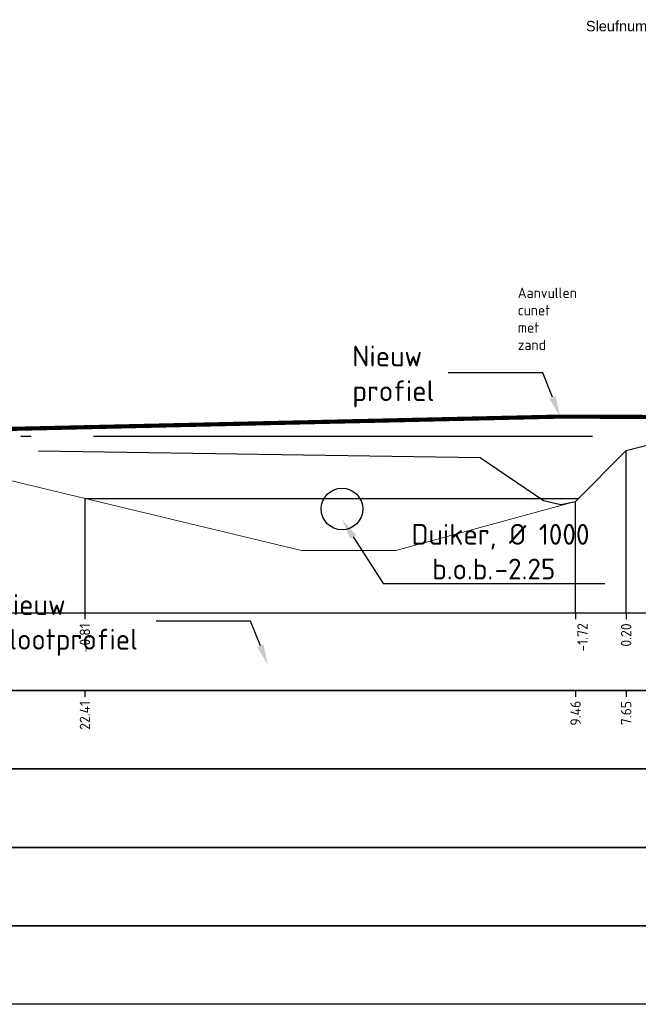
# Model space of a CAD drawing. Extents: x 102676 to 106538, y 417474 to 420545.
# Tile 50 of 112: x 104341 to 104356, y 418384 to 418408. Entities that reach past the tile are written whole.
import ezdxf
from ezdxf import colors
from ezdxf.entities.mleader import LeaderData, LeaderLine
from ezdxf.enums import TextEntityAlignment as Align
from ezdxf.math import Vec2, Vec3

# ---------------------------------------------------------------- set-up
doc = ezdxf.new("R2010")
doc.units = 0
doc.linetypes.add('AL-NAP_LIJN', pattern=[15.25, 12, -1.5, 0.25, -1.5])
doc.linetypes.add('DGN Style 2', pattern=[10.029034, 6.01742, -4.011614])
doc.layers.get('0').update_dxf_attribs({"lineweight": 25})
doc.layers.add('00_HULP', color=252, linetype='Continuous', lineweight=25, plot=False)
for name, color, linetype, lineweight in [('B-WE-GW-GRONDWERKLIJN_KRUIN-G', 90, 'Continuous', 25), ('N-RO-WH-WATERLIJN', 150, 'Continuous', 25), ('N-WE-GW-TALUDLIJN-G', 90, 'Continuous', 25), ('N-WE-VH-VERHARDING_ASFALT-GD', 252, 'Continuous', 25), ('X-XX-AL-NAP-G', 7, 'AL-NAP_LIJN', 25), ('X-XX-AL-PROFIELBALK-G', 7, 'Continuous', 25), ('X-XX-AL-PROFIELBALK-T25', 7, 'Continuous', 25), ('X-XX-AL-VERWIJZING_DOORSNEDE-M_OUD', 7, 'Continuous', 25)]:
    doc.layers.add(name, color=color, linetype=linetype, lineweight=lineweight)
doc.layers.add('N-OI-RI-DUIKER', color=7, linetype='Continuous', lineweight=25, true_color=0x35b137)
doc.styles.add('NLCS-ISO-ANNOTATIEF-T25', font='NLCS-ISO.ttf', dxfattribs={"height": 2.5})
doc.styles.get("Standard").update_dxf_attribs({"font": 'arial.ttf'})

# ---------------------------------------------------------------- blocks, each defined once
blk = doc.blocks.new('_Dot')
at = {"color": 0, "linetype": 'ByBlock', "lineweight": -2}
blk.add_line((-0.5, 0), (-1, 0), dxfattribs=at)
at = {"color": 0, "linetype": 'ByBlock', "const_width": 0.5}
blk.add_lwpolyline([(-0.25, 0, 1), (0.25, 0, 1)], format="xyb", close=True, dxfattribs=at)

msp = doc.modelspace()

# ---------------------------------------------------------------- linework, layer by layer
at = {"layer": 'B-WE-GW-GRONDWERKLIJN_KRUIN-G', "color": 8, "elevation": 0.494}
msp.add_lwpolyline([(104341.5881, 418397.6161), (104352.2182, 418397.4499), (104353.7383, 418396.4222), (104354.1556, 418396.322), (104354.5084, 418396.3933), (104355.7257, 418397.6206), (104356.8501, 418397.911), (104357.5411, 418398.0196), (104358.2188, 418398.126), (104358.8498, 418398.1978), (104359.4807, 418398.236), (104360.5275, 418398.316), (104360.5275, 418398.316), (104364.022, 418398.3602), (104367.3168, 418398.2993), (104367.3168, 418398.2993), (104369.3993, 418398.036), (104370.4256, 418397.886), (104371.6872, 418397.676), (104372.8953, 418397.5239), (104374.77, 418395.9855)], dxfattribs=at)
at = {"layer": 'N-OI-RI-DUIKER', "ltscale": 2}
msp.add_circle((104348.8916, 418396.216), 0.5, dxfattribs=at)
at = {"layer": 'N-RO-WH-WATERLIJN'}
msp.add_lwpolyline([(104342.7085, 418396.466), (104354.5806, 418396.466)], dxfattribs=at)
at = {"layer": 'N-WE-GW-TALUDLIJN-G', "lineweight": 0}
msp.add_lwpolyline([(104330.0522, 418397.666), (104337.7064, 418397.666), (104347.9191, 418395.216), (104350.1889, 418395.216), (104354.5084, 418396.3933), (104355.7257, 418397.6206)], dxfattribs=at)
at = {"layer": 'N-WE-VH-VERHARDING_ASFALT-GD', "color": 4, "linetype": 'DGN Style 2', "const_width": 0.1, "elevation": -0.7646}
msp.add_lwpolyline([(104318.4433, 418397.666), (104330.0522, 418397.896), (104341.6118, 418398.156), (104354.1378, 418398.436), (104362.0268, 418398.4067), (104366.0206, 418398.4067), (104393.9691, 418398.066), (104397.1326, 418398.066)], dxfattribs=at)
at = {"layer": 'X-XX-AL-NAP-G'}
msp.add_lwpolyline([(104312.4134, 418397.966), (104397.1326, 418397.966)], dxfattribs=at)
at = {"layer": 'X-XX-AL-PROFIELBALK-G', "color": 7, "linetype": 'Continuous', "lineweight": 25}
for p, q in [((104342.7085, 418393.7161), (104342.7085, 418393.5661)), ((104354.5084, 418393.7161), (104354.5084, 418393.5661)), ((104355.7257, 418393.7161), (104355.7257, 418393.5661)), ((104342.7085, 418391.8517), (104342.7085, 418391.7017)), ((104354.5084, 418391.8517, -0.494), (104354.5084, 418391.7017, -0.494)), ((104355.7257, 418391.8517, -0.494), (104355.7257, 418391.7017, -0.494))]:
    msp.add_line(p, q, dxfattribs=at)
for points in [[(104318.0577, 418393.7161), (104397.2438, 418393.7161), (104397.2438, 418391.8517), (104318.0577, 418391.8517)], [(104318.0577, 418391.8517), (104397.2438, 418391.8517), (104397.2438, 418389.9661), (104318.0577, 418389.9661)]]:
    msp.add_lwpolyline(points, close=True, dxfattribs=at)
at = {"layer": 'X-XX-AL-PROFIELBALK-G'}
for points in [[(104318.0577, 418389.9661), (104397.2438, 418389.9661), (104397.2438, 418388.0805), (104318.0577, 418388.0805)], [(104318.0577, 418388.0805), (104397.2438, 418388.0805), (104397.2438, 418386.195), (104318.0577, 418386.195)], [(104318.0577, 418386.195), (104397.2438, 418386.195), (104397.2438, 418384.3094), (104318.0577, 418384.3094)]]:
    msp.add_lwpolyline(points, close=True, dxfattribs=at)
at = {"layer": 'X-XX-AL-VERWIJZING_DOORSNEDE-M_OUD', "color": 8}
for points in [[(104355.7257, 418393.7161), (104355.7257, 418397.6206)], [(104342.7085, 418396.466), (104342.7085, 418393.7161)], [(104354.5084, 418393.7161), (104354.5084, 418396.3933)]]:
    msp.add_lwpolyline(points, dxfattribs=at)

# ---------------------------------------------------------------- texts
at = {"layer": '00_HULP', "ltscale": 20}
msp.add_text('Sleufnummer 1', height=0.25, dxfattribs=at).set_placement((104355.9416, 418407.6226), align=Align.BOTTOM_CENTER)
at = {"layer": 'X-XX-AL-PROFIELBALK-T25', "char_height": 0.25, "attachment_point": 6, "rotation": 90, "style": 'NLCS-ISO-ANNOTATIEF-T25'}
for s, insert in [('-1.72', (104354.6767, 418393.4706, 0.7618)), ('0.20', (104355.7257, 418393.4661, 0.7618)), ('-0.81', (104342.7085, 418393.4661, 0.7618)), ('22.41', (104342.7085, 418391.6017, 0.7618)), ('9.46', (104354.5084, 418391.6062, 0.2678)), ('7.65', (104355.7257, 418391.6017, 0.2678))]:
    msp.add_mtext_dynamic_manual_height_columns(s, width=0.445486, gutter_width=0.9, heights=[0], dxfattribs=dict(at, insert=insert))

# ---------------------------------------------------------------- leaders
at = {"layer": 'N-OI-RI-DUIKER', "ltscale": 2}
ml = msp.add_multileader_mtext('Standard', dxfattribs=at)
ml.set_content('Duiker, %%C 1000\\P\\pxi-3,l4,t4;b.o.b.^I-2.25', color=256, style='NLCS-ISO-ANNOTATIEF-T25')
ml.set_leader_properties(color=256, linetype='ByLayer', lineweight=-1)
ml.build(insert=Vec2(0, 0))
ml.multileader.update_dxf_attribs({"text_left_attachment_type": 5, "text_right_attachment_type": 5, "dogleg_length": 2.5, "arrow_head_size": 0.5, "scale": 0.2})
ctx = ml.context
ctx.base_point, ctx.scale, ctx.char_height, ctx.arrow_head_size, ctx.landing_gap_size, ctx.plane_origin = Vec3(104350.3803, 418394.423), 0.2, 0.5, 0.5, 0.18, Vec3(210.1212, -116.0186)
ctx.left_attachment, ctx.right_attachment = 5, 5
notes = []
notes.append((ctx, [(0, (1, 1, 0), (104349.8803, 418394.423), (1, 0), 0.5, [(0, [(104348.8916, 418395.9659)], 0, [])])]))
ctx.mtext.insert, ctx.mtext.flow_direction = Vec3(104350.5603, 418395.8563), 5
at = {"layer": 'X-XX-AL-VERWIJZING_DOORSNEDE-M_OUD'}
ml = msp.add_multileader_mtext('Standard', dxfattribs=at)
ml.set_content('\\A1;Aanvullen cunet met zand', color=256, style='NLCS-ISO-ANNOTATIEF-T25')
ml.set_leader_properties(color=256, linetype='ByLayer', lineweight=-1)
ml.set_arrow_properties(name='DOT')
ml.build(insert=Vec2(0, 0))
ml.multileader.update_dxf_attribs({"text_left_attachment_type": 5, "text_right_attachment_type": 5, "dogleg_length": 2.5, "arrow_head_size": 0.15, "scale": 0.1})
ctx = ml.context
ctx.base_point, ctx.scale, ctx.char_height, ctx.arrow_head_size, ctx.landing_gap_size, ctx.plane_origin = Vec3(104353.0283, 418401.2355, -0.7646), 0.1, 0.25, 0.15, 0.09, Vec3(219.9972, -114.5121, -0.7646)
ctx.left_attachment, ctx.right_attachment = 5, 5
notes.append((ctx, [(1, (1, 1, 0), (104357.4083, 418401.2355, -0.7646), (-1, 0), 0.25, [(0, [(104361.3183, 418397.8412, -0.7646)], 0, [])])]))
ctx.mtext.insert, ctx.mtext.width, ctx.mtext.flow_direction = Vec3(104353.1183, 418401.5355, -0.7646), 7.885368, 5
ml = msp.add_multileader_mtext('Standard', dxfattribs=at)
ml.set_content('Nieuw profiel', color=256, style='NLCS-ISO-ANNOTATIEF-T25')
ml.set_leader_properties(color=256, linetype='ByLayer', lineweight=-1)
ml.build(insert=Vec2(0, 0))
ml.multileader.update_dxf_attribs({"text_left_attachment_type": 5, "text_right_attachment_type": 5, "dogleg_length": 2.5, "arrow_head_size": 0.5, "scale": 0.2})
ctx = ml.context
ctx.base_point, ctx.scale, ctx.char_height, ctx.arrow_head_size, ctx.landing_gap_size, ctx.plane_origin = Vec3(104348.959, 418399.4913, -0.7646), 0.2, 0.5, 0.5, 0.18, Vec3(208495.1731, -114.3701, -0.7646)
ctx.left_attachment, ctx.right_attachment = 5, 5
notes.append((ctx, [(0, (1, 1, 0), (104353.719, 418399.4913, -0.7646), (-1, 0), 0.5, [(0, [(104354.1379, 418398.4361, -0.7646)], 0, [])])]))
ctx.mtext.insert, ctx.mtext.width, ctx.mtext.flow_direction = Vec3(104349.139, 418400.1413, -0.7646), 7.885368, 5
ml = msp.add_multileader_mtext('Standard', dxfattribs=at)
ml.set_content('Nieuw slootprofiel', color=256, style='NLCS-ISO-ANNOTATIEF-T25')
ml.set_leader_properties(color=256, linetype='ByLayer', lineweight=-1)
ml.build(insert=Vec2(0, 0))
ml.multileader.update_dxf_attribs({"text_left_attachment_type": 5, "text_right_attachment_type": 5, "dogleg_length": 2.5, "arrow_head_size": 0.5, "scale": 0.2})
ctx = ml.context
ctx.base_point, ctx.scale, ctx.char_height, ctx.arrow_head_size, ctx.landing_gap_size, ctx.plane_origin = Vec3(104340.3839, 418393.5181), 0.2, 0.5, 0.5, 0.18, Vec3(208488.148, -120.3433)
ctx.left_attachment, ctx.right_attachment = 5, 5
notes.append((ctx, [(0, (1, 1, 0), (104346.6939, 418393.5181), (-1, 0), 0.5, [(0, [(104347.1128, 418392.4629)], 0, [])])]))
ctx.mtext.insert, ctx.mtext.width, ctx.mtext.flow_direction = Vec3(104340.5639, 418394.1681), 7.885368, 5
for ctx, leaders in notes:
    for number, flags, end, landing, length, lines in leaders:
        leader = LeaderData()
        leader.index, (leader.has_last_leader_line, leader.has_dogleg_vector, leader.attachment_direction) = number, flags
        leader.last_leader_point, leader.dogleg_vector, leader.dogleg_length = Vec3(end), Vec3(landing), length
        for number, points, colour, breaks in lines:
            line = LeaderLine()
            line.index, line.vertices, line.color, line.breaks = number, Vec3.list(points), colors.encode_raw_color(colour), breaks
            leader.lines.append(line)
        ctx.leaders.append(leader)

doc.saveas('drawing.dxf')
